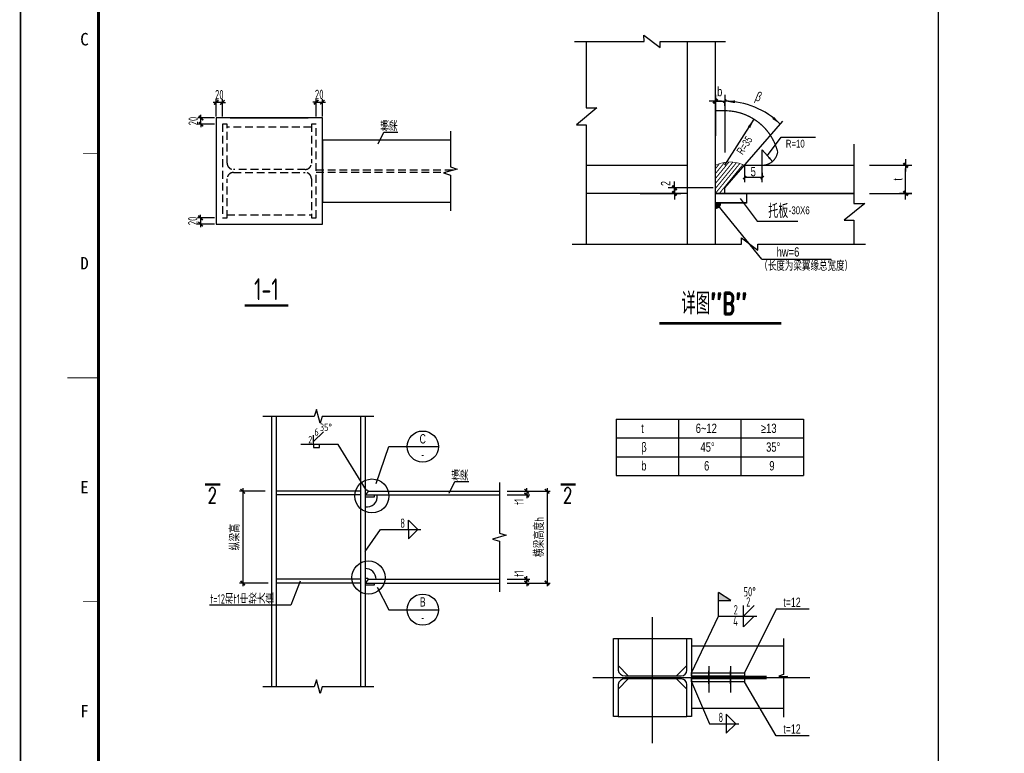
# Model space of a CAD drawing. Extents: x -294221 to 474257, y -25219 to 114942.
# Tile 65 of 69: x 390107 to 421646, y 6413 to 29913. Entities that reach past the tile are written whole.
import ezdxf
from ezdxf.enums import TextEntityAlignment as Align

# ---------------------------------------------------------------- set-up
doc = ezdxf.new("R2010")
doc.units = 0
doc.header["$LTSCALE"] = 1000
doc.linetypes.add('ACAD_ISO02W100', pattern=[15, 12, -3])
doc.linetypes.add('HIDDEN', pattern=[0.375, 0.25, -0.125])
for name, color, linetype in [('2', 15, 'Continuous'), ('_TCC_NET_BORDER', 7, 'Continuous'), ('AXIS', 7, 'Continuous'), ('BORDER', 7, 'Continuous'), ('DIM', 3, 'Continuous'), ('STEEL', 7, 'Continuous'), ('text', 7, 'Continuous'), ('THICK', 6, 'Continuous'), ('THIN', 7, 'Continuous'), ('WELD', 7, 'Continuous'), ('XIANGTU', 7, 'Continuous'), ('XIANGTUT', 3, 'Continuous'), ('图层4', 7, 'Continuous'), ('尺寸短线', 253, 'Continuous'), ('尺寸线', 253, 'Continuous')]:
    doc.layers.add(name, color=color, linetype=linetype)
doc.styles.add('DIMHZ', font='tcc_simp.shx', dxfattribs={"width": 0.8, "bigfont": 'tcc_hzdx.shx'})
doc.styles.add('H', font='romand.shx', dxfattribs={"width": 0.6, "bigfont": 'tcc_hzdx.shx'})
doc.styles.add('HH', font='tcc_simp.shx', dxfattribs={"width": 0.7, "bigfont": 'hzdx.shx'})
doc.styles.add('HZ', font='txt.shx', dxfattribs={"width": 0.7, "height": 5, "bigfont": 'hzdx.shx'})
doc.styles.add('MYROMANS', font='myromans.shx', dxfattribs={"width": 0.7, "bigfont": 'hzdx.shx'})
doc.styles.add('QC_宋体', font='txt')
doc.styles.add('TSSD_Dimension', font='tssdeng.shx', dxfattribs={"width": 0.7, "bigfont": 'hztxt.shx'})
doc.styles.add('TSSD_Label', font='tssdeng.shx', dxfattribs={"width": 0.7, "bigfont": 'hztxt.shx'})
doc.styles.add('TSSD_Rein', font='Tssdeng.shx', dxfattribs={"width": 0.7, "bigfont": '@@tssdchn.shx'})
doc.dimstyles.new('TSAN_100_1', dxfattribs={"dimtxt": 3, "dimasz": 1, "dimexe": 2.5, "dimexo": 2.5, "dimgap": 1, "dimtad": 2, "dimlfac": 100, "dimzin": 0, "dimdsep": 46, "dimtxsty": 'TSSD_Dimension', "dimblk": '_tsdba', "dimcen": 0, "dimclrt": 7, "dimadec": 0, "dimazin": 0, "dimtfac": 1, "dimtdec": 0, "dimtix": 1, "dimtmove": 2, "dimatfit": 3, "dimldrblk": '_tsdba', "dimfxl": 0, "dimtolj": 1, "dimtzin": 0, "dimarcsym": 0})
doc.dimstyles.new('TSSD_10_100', dxfattribs={"dimtxt": 300, "dimasz": 100, "dimexe": 100, "dimexo": 250, "dimgap": 100, "dimtad": 1, "dimdec": 0, "dimlfac": 0.1, "dimzin": 0, "dimdsep": 46, "dimtxsty": 'TSSD_Dimension', "dimblk": 'ARCHTICK', "dimblk1": 'ARCHTICK', "dimblk2": 'ARCHTICK', "dimcen": 0, "dimdle": 100, "dimclrt": 7, "dimadec": 0, "dimazin": 0, "dimtfac": 1, "dimtdec": 0, "dimtix": 1, "dimtmove": 2, "dimatfit": 3, "dimfxl": 0, "dimtolj": 1, "dimtzin": 0, "dimarcsym": 0})
doc.dimstyles.new('TSSD_LEADER_STYLE_2.0', dxfattribs={"dimtxt": 0.18, "dimasz": 2, "dimexe": 0.18, "dimexo": 0.0625, "dimgap": 0.09, "dimtad": 0, "dimtih": 1, "dimtoh": 1, "dimdec": 4, "dimzin": 0, "dimdsep": 46, "dimtxsty": 'Standard', "dimcen": 0.09, "dimadec": 0, "dimazin": 0, "dimtfac": 1, "dimtdec": 4, "dimtofl": 0, "dimtmove": 0, "dimatfit": 3, "dimfxl": 0, "dimtolj": 1, "dimtzin": 0, "dimarcsym": 0})

# ---------------------------------------------------------------- blocks, each defined once
blk = doc.blocks.new('BB')
at = {"layer": '尺寸短线', "const_width": 0.45}
blk.add_lwpolyline([(-0.5, -0.5), (0.5, 0.5)], dxfattribs=at)
at = {"layer": '尺寸线'}
blk.add_line((-1.52, 0), (0, 0), dxfattribs=at)
blk = doc.blocks.new('A')
for p, q in [((-2, 0), (2, 0)), ((0, -2), (0, 2))]:
    blk.add_line(p, q)
at = {"const_width": 0.7}
for points in [[(0, 0), (-0.71, -0.71)], [(0, 0), (0.71, 0.71)]]:
    blk.add_lwpolyline(points, dxfattribs=at)
blk = doc.blocks.new('1')
at = {"rotation": 180}
blk.add_blockref('A', (0, 0), dxfattribs=at)
blk = doc.blocks.new('_tsdba')
blk.add_lwpolyline([(0, 0, 0, 0.658, 0), (-2.5, 0, 0.658, 0.658, 0)], format="xyseb")
blk = doc.blocks.new('_WELD001')
at = {"linetype": 'ByBlock'}
h = blk.add_hatch(color=0, dxfattribs=at)
h.paths.add_polyline_path([(0.8, 1), (0, 1.5), (0, 1)])
edge = h.paths.add_edge_path()
edge.add_line((0, 0), (0, 1.5))
at = {"color": 0, "linetype": 'ByBlock'}
for p, q in [((0, 0), (0, 1.5)), ((0.8, 1), (0, 1.5)), ((0, 1), (0.8, 1))]:
    blk.add_line(p, q, dxfattribs=at)
blk = doc.blocks.new('_ArchTick')
at = {"color": 0, "linetype": 'ByBlock', "const_width": 0.5}
blk.add_lwpolyline([(-0.71, -0.71), (0.71, 0.71)], dxfattribs=at)
blk = doc.blocks.new('*D555')
at = {"layer": 'Defpoints', "color": 0}
for p in [(405473, 11988), (406347, 11988), (405473, 11868)]:
    blk.add_point(p, dxfattribs=at)
at = {"layer": 'DIM', "color": 0, "lineweight": -2}
for p, q in [((405723, 11988), (406447, 11988)), ((406347, 11988), (406347, 12088)), ((406347, 11868), (406347, 11988)), ((405723, 11868), (406447, 11868)), ((406347, 11868), (406347, 11768))]:
    blk.add_line(p, q, dxfattribs=at)
at = {"layer": 'DIM', "color": 0, "lineweight": -2, "xscale": 100, "yscale": 100, "zscale": 100}
for p, rotation in [((406347, 11988), 270), ((406347, 11868), 90)]:
    blk.add_blockref('_ArchTick', p, dxfattribs=dict(at, rotation=rotation))
at = {"layer": 'DIM', "color": 7, "insert": (406097, 12166), "char_height": 300, "attachment_point": 5, "rotation": 90, "style": 'TSSD_Dimension'}
blk.add_mtext('\\A1;t1', dxfattribs=at)
blk = doc.blocks.new('*D556')
at = {"layer": 'Defpoints', "color": 0}
for p in [(405473, 14808), (405473, 14688), (406347, 14688)]:
    blk.add_point(p, dxfattribs=at)
at = {"layer": 'DIM', "color": 0, "lineweight": -2}
for p, q in [((406347, 14808), (406347, 14908)), ((405723, 14808), (406447, 14808)), ((405723, 14688), (406447, 14688)), ((406347, 14808), (406347, 14688)), ((406347, 14688), (406347, 14588))]:
    blk.add_line(p, q, dxfattribs=at)
at = {"layer": 'DIM', "color": 0, "lineweight": -2, "xscale": 100, "yscale": 100, "zscale": 100}
for p, rotation in [((406347, 14808), 270), ((406347, 14688), 90)]:
    blk.add_blockref('_ArchTick', p, dxfattribs=dict(at, rotation=rotation))
at = {"layer": 'DIM', "color": 7, "insert": (406097, 14465), "char_height": 300, "attachment_point": 5, "rotation": 90, "style": 'TSSD_Dimension'}
blk.add_mtext('\\A1;t1', dxfattribs=at)
blk = doc.blocks.new('_WELD002')
at = {"color": 0, "linetype": 'ByBlock'}
for p, q in [((0.5, 1), (0, 1)), ((0, 0), (0.5, 0)), ((0.5, 0), (0.5, 1))]:
    blk.add_line(p, q, dxfattribs=at)
blk = doc.blocks.new('_WELD008')
at = {"color": 0, "linetype": 'ByBlock'}
for p, q in [((0, 0.3), (1.06, 1.36)), ((0, 0), (0, 1))]:
    blk.add_line(p, q, dxfattribs=at)
for tag, p in [('C', (1.29, 1.42)), ('B', (0.29, 0.86)), ('A', (-0.3, -0.01))]:
    blk.add_attdef(tag, text='', height=0.8, dxfattribs=at).set_placement(p, align=Align.CENTER)
blk = doc.blocks.new('*D560')
at = {"layer": 'Defpoints', "color": 0}
for p in [(398220, 14808), (397252, 11868), (398320, 11868)]:
    blk.add_point(p, dxfattribs=at)
at = {"layer": 'DIM', "color": 0, "lineweight": -2}
for p, q in [((397252, 14908), (397252, 11768)), ((397970, 14808), (397152, 14808)), ((398070, 11868), (397152, 11868))]:
    blk.add_line(p, q, dxfattribs=at)
at = {"layer": 'DIM', "color": 0, "lineweight": -2, "xscale": 100, "yscale": 100, "zscale": 100}
for p, rotation in [((397252, 14808), 90), ((397252, 11868), 270)]:
    blk.add_blockref('_ArchTick', p, dxfattribs=dict(at, rotation=rotation))
at = {"layer": 'DIM', "color": 7, "insert": (397002, 13338), "char_height": 300, "attachment_point": 5, "rotation": 90, "style": 'TSSD_Dimension'}
blk.add_mtext('\\A1;纵梁高', dxfattribs=at)
blk = doc.blocks.new('_WELD004')
at = {"color": 0, "linetype": 'ByBlock'}
for p, q in [((0, 1), (1, 0)), ((0, 0), (0, 1))]:
    blk.add_line(p, q, dxfattribs=at)
blk = doc.blocks.new('*D561')
at = {"layer": 'Defpoints', "color": 0}
for p in [(405473, 14808), (405473, 11868), (406999, 11868)]:
    blk.add_point(p, dxfattribs=at)
at = {"layer": 'DIM', "color": 0, "lineweight": -2}
for p, q in [((406999, 14908), (406999, 11768)), ((405723, 14808), (407099, 14808)), ((405723, 11868), (407099, 11868))]:
    blk.add_line(p, q, dxfattribs=at)
at = {"layer": 'DIM', "color": 0, "lineweight": -2, "xscale": 100, "yscale": 100, "zscale": 100}
for p, rotation in [((406999, 14808), 90), ((406999, 11868), 270)]:
    blk.add_blockref('_ArchTick', p, dxfattribs=dict(at, rotation=rotation))
at = {"layer": 'DIM', "color": 7, "insert": (406749, 13338), "char_height": 300, "attachment_point": 5, "rotation": 90, "style": 'TSSD_Dimension'}
blk.add_mtext('\\A1;横梁高度h', dxfattribs=at)
blk = doc.blocks.new('*D562')
at = {"layer": 'Defpoints', "color": 0}
for p in [(399802, 27271), (399602, 26566), (399802, 26566)]:
    blk.add_point(p, dxfattribs=at)
at = {"layer": 'DIM', "color": 0, "lineweight": -2}
for p, q in [((399602, 27271), (399502, 27271)), ((399602, 26816), (399602, 27371)), ((399602, 27271), (399802, 27271)), ((399802, 26816), (399802, 27371)), ((399802, 27271), (399902, 27271))]:
    blk.add_line(p, q, dxfattribs=at)
at = {"layer": 'DIM', "color": 0, "lineweight": -2, "xscale": 100, "yscale": 100, "zscale": 100}
blk.add_blockref('_ArchTick', (399602, 27271), dxfattribs=at)
at = {"layer": 'DIM', "color": 0, "lineweight": -2, "xscale": 100, "yscale": 100, "zscale": 100, "rotation": 180}
blk.add_blockref('_ArchTick', (399802, 27271), dxfattribs=at)
at = {"layer": 'DIM', "color": 7, "insert": (399702, 27521), "char_height": 300, "attachment_point": 5, "style": 'TSSD_Dimension'}
blk.add_mtext('\\A1;20', dxfattribs=at)
blk = doc.blocks.new('*D563')
at = {"layer": 'Defpoints', "color": 0}
for p in [(396402, 27262), (396402, 26566), (396602, 26566)]:
    blk.add_point(p, dxfattribs=at)
at = {"layer": 'DIM', "color": 0, "lineweight": -2}
for p, q in [((396402, 27262), (396302, 27262)), ((396402, 26816), (396402, 27362)), ((396602, 27262), (396402, 27262)), ((396602, 26816), (396602, 27362)), ((396602, 27262), (396702, 27262))]:
    blk.add_line(p, q, dxfattribs=at)
at = {"layer": 'DIM', "color": 0, "lineweight": -2, "xscale": 100, "yscale": 100, "zscale": 100}
blk.add_blockref('_ArchTick', (396402, 27262), dxfattribs=at)
at = {"layer": 'DIM', "color": 0, "lineweight": -2, "xscale": 100, "yscale": 100, "zscale": 100, "rotation": 180}
blk.add_blockref('_ArchTick', (396602, 27262), dxfattribs=at)
at = {"layer": 'DIM', "color": 7, "insert": (396502, 27512), "char_height": 300, "attachment_point": 5, "style": 'TSSD_Dimension'}
blk.add_mtext('\\A1;20', dxfattribs=at)
blk = doc.blocks.new('*D564')
at = {"layer": 'Defpoints', "color": 0}
for p in [(395901, 23366), (396602, 23566), (396602, 23366)]:
    blk.add_point(p, dxfattribs=at)
at = {"layer": 'DIM', "color": 0, "lineweight": -2}
for p, q in [((395901, 23566), (395901, 23666)), ((396352, 23566), (395801, 23566)), ((396352, 23366), (395801, 23366)), ((395901, 23566), (395901, 23366)), ((395901, 23366), (395901, 23266))]:
    blk.add_line(p, q, dxfattribs=at)
at = {"layer": 'DIM', "color": 0, "lineweight": -2, "xscale": 100, "yscale": 100, "zscale": 100}
for p, rotation in [((395901, 23566), 270), ((395901, 23366), 90)]:
    blk.add_blockref('_ArchTick', p, dxfattribs=dict(at, rotation=rotation))
at = {"layer": 'DIM', "color": 7, "insert": (395651, 23466), "char_height": 300, "attachment_point": 5, "rotation": 90, "style": 'TSSD_Dimension'}
blk.add_mtext('\\A1;20', dxfattribs=at)
blk = doc.blocks.new('*D565')
at = {"layer": 'Defpoints', "color": 0}
for p in [(395914, 26766), (396602, 26766), (396602, 26566)]:
    blk.add_point(p, dxfattribs=at)
at = {"layer": 'DIM', "color": 0, "lineweight": -2}
for p, q in [((395914, 26766), (395914, 26866)), ((396352, 26766), (395814, 26766)), ((396352, 26566), (395814, 26566)), ((395914, 26566), (395914, 26766)), ((395914, 26566), (395914, 26466))]:
    blk.add_line(p, q, dxfattribs=at)
at = {"layer": 'DIM', "color": 0, "lineweight": -2, "xscale": 100, "yscale": 100, "zscale": 100}
for p, rotation in [((395914, 26766), 270), ((395914, 26566), 90)]:
    blk.add_blockref('_ArchTick', p, dxfattribs=dict(at, rotation=rotation))
at = {"layer": 'DIM', "color": 7, "insert": (395664, 26666), "char_height": 300, "attachment_point": 5, "rotation": 90, "style": 'TSSD_Dimension'}
blk.add_mtext('\\A1;20', dxfattribs=at)
blk = doc.blocks.new('A1E图框')
for points, const_width in [([(0, 0), (841, 0), (841, 594), (0, 594)], 0.5), ([(25, 10), (831, 10), (831, 584), (25, 584)], 1)]:
    blk.add_lwpolyline(points, close=True, dxfattribs=dict(const_width=const_width))
for points, const_width in [([(25, 368.75), (20, 368.75)], 0.2), ([(25, 297), (25, 307)], 0.2), ([(15, 297), (25, 297)], 0.35), ([(25, 225.25), (20, 225.25)], 0.2)]:
    blk.add_lwpolyline(points, dxfattribs=dict(const_width=const_width))
at = {"style": 'QC_宋体'}
for s, p in [('C', (20.5, 405.46)), ('D', (20.5, 333.71)), ('E', (20.5, 261.96)), ('F', (20.5, 190.21))]:
    blk.add_text(s, height=4, dxfattribs=at).set_placement(p, align=Align.MIDDLE_CENTER)

msp = doc.modelspace()

# ---------------------------------------------------------------- linework, layer by layer
at = {"color": 50}
msp.add_line((419532.199, 47142.009, -4116055.264), (419532.199, -10257.991, -4116055.264), dxfattribs=at)
at = {"color": 0}
for p, q in [((408251.927, 29215.155, -4116055.264), (408251.927, 27084.315, -4116055.264)), ((412691.094, 27503.165, -4116055.264), (412691.094, 25656.195, -4116055.264)), ((412391.094, 27309.442, -4116055.264), (412391.094, 26190.246, -4116055.264)), ((412391.094, 27303.478, -4116055.264), (412691.094, 27303.478, -4116055.264)), ((408598.927, 27084.315, -4116055.264), (407940.927, 26546.109, -4116055.264)), ((408251.927, 27084.315, -4116055.264), (408598.927, 27084.315, -4116055.264)), ((407940.927, 26546.109, -4116055.264), (408251.927, 26546.109, -4116055.264)), ((408251.927, 26546.109, -4116055.264), (408251.927, 22720.781, -4116055.264)), ((412691.094, 25248.174, -4116055.264), (413630.8, 26724.471, -4116055.264)), ((414055.647, 25559.966, -4116055.264), (414493.473, 26147.126, -4116055.264)), ((414493.473, 26147.126, -4116055.264), (415597.838, 26147.126, -4116055.264)), ((416826.473, 25927.907, -4116055.264), (416826.473, 24025.447, -4116055.264)), ((413891.094, 25748.174, -4116055.264), (414220.2, 25371.758, -4116055.264)), ((413891.094, 24704.174, -4116055.264), (413891.094, 25748.174, -4116055.264)), ((413321.455, 25248.422, -4116055.264), (413321.455, 24704.422, -4116055.264)), ((413891.094, 24854.422, -4116055.264), (413321.455, 24854.422, -4116055.264)), ((413188.059, 24189.64, -4116055.264), (413730.887, 23457.701, -4116055.264)), ((417173.473, 24025.447, -4116055.264), (416515.473, 23487.24, -4116055.264)), ((416826.473, 24025.447, -4116055.264), (417173.473, 24025.447, -4116055.264)), ((413730.887, 23457.701, -4116055.264), (415037.346, 23457.701, -4116055.264)), ((416515.473, 23487.24, -4116055.264), (416826.473, 23487.24, -4116055.264)), ((416826.473, 23487.24, -4116055.264), (416826.473, 22720.781, -4116055.264)), ((413879.756, 22240.747, -4116055.264), (416100.756, 22240.747, -4116055.264)), ((414336.517, 11032.042, -4116055.264), (413328.874, 8985.984, -4116055.264)), ((414336.517, 6973.713, -4116055.264), (413328.874, 8705.984, -4116055.264)), ((412741.412, 7662.8, -4116055.264), (412741.412, 7062.8, -4116055.264))]:
    msp.add_line(p, q, dxfattribs=at)
at = {"color": 3}
for p, q in [((412391.094, 25677.416, -4116055.264), (412391.094, 27503.478, -4116055.264)), ((417326.473, 25248.174, -4116055.264), (418684.856, 25248.174, -4116055.264)), ((418484.856, 24448.174, -4116055.264), (418484.856, 25148.174, -4116055.264)), ((411491.094, 24348.174, -4116055.264), (410501.815, 24348.174, -4116055.264)), ((412315.808, 24526.284, -4116055.264), (411026.066, 24526.284, -4116055.264)), ((417326.473, 24348.174, -4116055.264), (418684.856, 24348.174, -4116055.264)), ((409274.332, 10096.192, -4116055.264), (411478.874, 10096.192, -4116055.264)), ((414575.574, 9845.001, -4116055.264), (411628.874, 9845.646, -4116055.264)), ((412178.874, 9200, -4116055.264), (412178.874, 8359.391, -4116055.264)), ((412878.874, 9200, -4116055.264), (412878.874, 8359.391, -4116055.264)), ((413346.634, 8854.866, -4116055.264), (413346.634, 8874.866, -4116055.264)), ((413346.634, 8835.136, -4116055.264), (413346.634, 8815.136, -4116055.264)), ((409274.332, 7595.776, -4116055.264), (411478.874, 7595.776, -4116055.264)), ((414575.354, 7845.001, -4116055.264), (411628.874, 7845.646, -4116055.264))]:
    msp.add_line(p, q, dxfattribs=at)
for p, q in [((412691.094, 24526.284, -4116055.264), (414552.355, 26658.537, -4116055.264)), ((409980.767, 25248.174, -4116055.264), (411491.094, 25248.174, -4116055.264)), ((413321.281, 25248.174, -4116055.264), (416826.473, 25248.174, -4116055.264)), ((409980.767, 24348.174, -4116055.264), (411121.865, 24348.174, -4116055.264)), ((412391.094, 24348.174, -4116055.264), (416826.473, 24348.174, -4116055.264)), ((413879.756, 22240.747, -4116055.264), (412480.784, 23958.485, -4116055.264))]:
    msp.add_line(p, q)
at = {"color": 6}
for p, q in [((412391.094, 24348.174, -4116055.264), (413391.094, 24348.174, -4116055.264)), ((413391.094, 24348.174, -4116055.264), (413391.094, 24048.174, -4116055.264)), ((412391.094, 24048.174, -4116055.264), (413391.094, 24048.174, -4116055.264))]:
    msp.add_line(p, q, dxfattribs=at)
at = {"color": 4}
for p, q in [((412691.094, 24348.174, -4116055.264), (412691.094, 24526.284, -4116055.264)), ((409211.744, 17114.717, -4116055.264), (415211.744, 17114.717, -4116055.264)), ((409211.744, 17114.717, -4116055.264), (409211.744, 15314.717, -4116055.264)), ((411211.744, 17114.717, -4116055.264), (411211.744, 15314.717, -4116055.264)), ((413211.744, 17114.717, -4116055.264), (413211.744, 15314.717, -4116055.264)), ((415211.744, 17114.717, -4116055.264), (415211.744, 15314.717, -4116055.264)), ((409211.744, 16514.717, -4116055.264), (415211.744, 16514.717, -4116055.264)), ((409211.744, 15914.717, -4116055.264), (415211.744, 15914.717, -4116055.264)), ((409211.744, 15314.717, -4116055.264), (415211.744, 15314.717, -4116055.264))]:
    msp.add_line(p, q, dxfattribs=at)
at = {"ltscale": 0.5}
msp.add_line((411728.874, 8885.984, -4116055.264), (411728.874, 8805.984, -4116055.264), dxfattribs=at)
at = {"color": 4, "const_width": 40, "elevation": -4116055.264}
for points in [[(411491.094, 29215.155), (411491.094, 22720.781)], [(412391.094, 29215.155), (412391.094, 22720.781)], [(408251.927, 25248.174), (411491.094, 25248.174)], [(412391.094, 25248.174), (412391.094, 24348.174)], [(416826.473, 25248.174), (413321.455, 25248.422), (412691.094, 24526.284), (412691.094, 24348.174)], [(411491.094, 24348.174), (408251.927, 24348.174)], [(412391.094, 24348.174), (416826.473, 24348.174)], [(413391.094, 24348.174), (413391.094, 24048.174), (412391.094, 24048.174)], [(412391.094, 24048.174), (412881.67, 24048.174)]]:
    msp.add_lwpolyline(points, dxfattribs=at)
at = {"color": 0, "elevation": -4116055.264}
for points in [[(412691.094, 27303.478, 0, 90, 0), (413016.889, 27282.204, 90, 90, 0)], [(414471.499, 26565.908, 0, 90, 0), (414243.694, 26767.276, 90, 90, 0)], [(413630.8, 26724.471, 0, 90, 0), (413467.872, 26468.509, 90, 90, 0)], [(414220.2, 25371.758, 0, 70, 0), (414111.592, 25495.979, 70, 70, 0)]]:
    msp.add_lwpolyline(points, format="xyseb", dxfattribs=at)
at = {"elevation": -4116055.264}
for points, const_width in [([(412691.094, 26998.174), (412391.094, 26998.174)], 40), ([(410599.301, 20185.875), (414503.574, 20185.875)], 80)]:
    msp.add_lwpolyline(points, dxfattribs=dict(at, const_width=const_width))
at = {"color": 4, "const_width": 40, "elevation": -4116055.264}
for points in [[(412691.094, 26998.174, -0.342700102), (414386.618, 25681.418)], [(414386.618, 25681.418, -0.375513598), (413891.094, 25248.174)]]:
    msp.add_lwpolyline(points, format="xyb", dxfattribs=at)
at = {"color": 0, "elevation": -4116055.264}
for points, const_width in [([(412391.094, 24822.465), (412825.37, 25354.249)], 30), ([(412391.094, 24664.368), (412951.408, 25350.489)], 30), ([(412391.094, 24980.563), (412685.382, 25340.927)], 30), ([(412391.094, 24506.271), (413066.904, 25333.819)], 30), ([(412391.094, 24348.174), (413173.778, 25306.593)], 30), ([(412391.094, 25138.66), (412524.351, 25301.836)], 30), ([(412520.203, 24348.174), (413278.656, 25276.922)], 30), ([(412178.874, 9061.682), (412178.874, 8628.831)], 50), ([(412878.874, 9061.682), (412878.874, 8628.831)], 50)]:
    msp.add_lwpolyline(points, dxfattribs=dict(at, const_width=const_width))
at = {"color": 0, "const_width": 20, "elevation": -4116055.264}
msp.add_lwpolyline([(413321.455, 25248.422, 0.228739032), (412391.094, 25248.174)], format="xyb", dxfattribs=at)
at = {"color": 3, "elevation": -4116055.264}
msp.add_lwpolyline([(411628.874, 7595.776), (411478.874, 7595.776), (411478.874, 8615.776, 0.414213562), (411298.874, 8795.776), (409498.874, 8795.776, 0.366391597), (409274.332, 8615.776), (409274.332, 7595.776), (409124.332, 7595.776), (409124.332, 10095.776), (409274.332, 10095.776), (409274.332, 9075.776, 0.366391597), (409498.874, 8895.776), (411298.874, 8895.776, 0.414213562), (411478.874, 9075.776), (411478.874, 10095.776), (411628.874, 10095.776)], format="xyb", close=True, dxfattribs=at)
at = {"elevation": -4116055.264}
msp.add_lwpolyline([(414575.354, 10088.417), (414575.354, 8938.113), (414425.379, 8883.615), (414704.499, 8875.077), (414575.354, 8822.367), (414575.354, 7572.703)], dxfattribs=at)
at = {"color": 0}
for centre, radius, start, end in [((412687.549, 24777.296, -4116055.264), 2526.185, 45.0747832, 89.9195926), ((412391.094, 24048.174, -4116055.264), 179.379, 270, 0)]:
    msp.add_arc(centre, radius, start, end, dxfattribs=at)
for points in [[(412391.094, 23868.795, -4116055.264), (412570.473, 24048.174, -4116055.264), (412517.934, 23921.334, -4116055.264)], [(412570.473, 24048.174, -4116055.264), (412570.473, 24048.174, -4116055.264), (412391.094, 23868.795, -4116055.264), (412570.473, 24048.174, -4116055.264)], [(412391.094, 24048.174, -4116055.264), (412391.094, 23868.795, -4116055.264), (412570.473, 24048.174, -4116055.264)], [(412517.934, 23921.334, -4116055.264), (412570.473, 24048.174, -4116055.264), (412549.559, 23964.116, -4116055.264), (412517.934, 23921.334, -4116055.264)], [(412517.934, 23921.334, -4116055.264), (412517.934, 23921.334, -4116055.264), (412517.934, 23921.334, -4116055.264), (412570.473, 24048.174, -4116055.264)], [(412549.559, 23964.116, -4116055.264), (412566.37, 24010.027, -4116055.264), (412570.473, 24048.174, -4116055.264), (412564.215, 24001.207, -4116055.264)], [(412391.094, 23868.795, -4116055.264), (412459.786, 23882.469, -4116055.264), (412517.934, 23921.334, -4116055.264), (412454.514, 23895.065, -4116055.264)], [(412391.094, 23868.795, -4116055.264), (412454.514, 23895.065, -4116055.264), (412517.934, 23921.334, -4116055.264)], [(412391.094, 23868.795, -4116055.264), (412454.514, 23895.065, -4116055.264), (412517.934, 23921.334, -4116055.264)], [(412391.094, 23868.795, -4116055.264), (412454.514, 23895.065, -4116055.264), (412517.934, 23921.334, -4116055.264)], [(412391.094, 23868.795, -4116055.264), (412454.514, 23895.065, -4116055.264), (412517.934, 23921.334, -4116055.264)], [(412517.934, 23921.334, -4116055.264), (412517.934, 23921.334, -4116055.264), (412391.094, 23868.795, -4116055.264), (412454.514, 23895.065, -4116055.264)], [(412459.786, 23882.469, -4116055.264), (412454.56, 23895.084, -4116055.264), (412517.934, 23921.334, -4116055.264), (412459.786, 23882.469, -4116055.264)], [(412471.638, 23887.894, -4116055.264), (412488.86, 23901.901, -4116055.264), (412517.934, 23921.334, -4116055.264), (412488.86, 23901.901, -4116055.264)]]:
    msp.add_solid(points, dxfattribs=at)
at = {"layer": '2', "color": 2, "linetype": 'ACAD_ISO02W100', "ltscale": 0.2}
for p, q in [((411628.874, 8885.984, -4116055.264), (414431.898, 8885.984, -4116055.264)), ((411628.874, 8805.984, -4116055.264), (414575.354, 8805.984, -4116055.264))]:
    msp.add_line(p, q, dxfattribs=at)
at = {"layer": '2', "color": 2, "linetype": 'ACAD_ISO02W100', "ltscale": 0.2, "elevation": -4116055.264}
for points in [[(411628.874, 8985.984), (413328.874, 8985.984), (413328.874, 8885.984), (411628.874, 8885.984)], [(411628.874, 8805.984), (413328.874, 8805.984), (413328.874, 8705.984), (411628.874, 8705.984)]]:
    msp.add_lwpolyline(points, close=True, dxfattribs=at)
at = {"layer": '_TCC_NET_BORDER', "color": 0}
for p, q in [((415399.695, 11032.042, -4116055.264), (414336.517, 11032.042, -4116055.264)), ((409602.492, 8895.776, -4116055.264), (409274.332, 9223.937, -4116055.264)), ((411148.349, 8895.776, -4116055.264), (411476.51, 9223.937, -4116055.264)), ((409602.492, 8795.776, -4116055.264), (409274.332, 8467.616, -4116055.264)), ((411148.349, 8795.776, -4116055.264), (411476.51, 8467.616, -4116055.264)), ((415399.695, 6973.713, -4116055.264), (414336.517, 6973.713, -4116055.264))]:
    msp.add_line(p, q, dxfattribs=at)
at = {"layer": 'AXIS', "color": 6}
for p, q in [((410375.629, 6739.376, -4116055.264), (410375.629, 10773.926, -4116055.264)), ((408467.215, 8845.984, -4116055.264), (415415.929, 8845.984, -4116055.264))]:
    msp.add_line(p, q, dxfattribs=at)
at = {"layer": 'BORDER', "elevation": -4116055.264}
msp.add_lwpolyline([(390132.199, -11257.991), (390132.199, 48142.009), (474232.199, 48142.009), (474232.199, -11257.991)], close=True, dxfattribs=at)
at = {"layer": 'BORDER', "const_width": 50, "elevation": -4116055.264}
msp.add_lwpolyline([(392632.199, -10257.991), (392632.199, 47142.009), (473232.199, 47142.009), (473232.199, -10257.991)], close=True, dxfattribs=at)
at = {"layer": 'STEEL'}
for p, q in [((396851.593, 26766.469, -4116055.264), (399351.593, 26766.469, -4116055.264)), ((399801.593, 26066.469, -4116055.264), (399801.593, 24066.469, -4116055.264)), ((399801.593, 26066.469, -4116055.264), (403903.948, 26066.469, -4116055.264)), ((399801.593, 24066.469, -4116055.264), (403903.948, 24066.469, -4116055.264)), ((398170.458, 17206.433, -4116055.264), (398170.458, 8547.882, -4116055.264)), ((398320.458, 17206.433, -4116055.264), (398320.458, 8547.882, -4116055.264)), ((401020.458, 17206.433, -4116055.264), (401020.458, 8547.882, -4116055.264)), ((401170.458, 17206.433, -4116055.264), (401170.458, 8547.882, -4116055.264)), ((401020.458, 14807.749, -4116055.264), (398320.458, 14807.749, -4116055.264)), ((401020.458, 14687.749, -4116055.264), (398320.458, 14687.749, -4116055.264)), ((401170.458, 14687.749, -4116055.264), (401170.458, 14627.749, -4116055.264)), ((401170.458, 14687.749, -4116055.264), (405472.813, 14687.749, -4116055.264)), ((401170.458, 14627.749, -4116055.264), (401470.458, 14627.749, -4116055.264)), ((401210.458, 14707.749, -4116055.264), (401280.479, 14807.749, -4116055.264)), ((401210.458, 14707.749, -4116055.264), (401210.458, 14687.749, -4116055.264)), ((401280.479, 14807.749, -4116055.264), (405472.813, 14807.749, -4116055.264)), ((401470.458, 14627.749, -4116055.264), (401470.458, 14687.749, -4116055.264)), ((401020.458, 11987.749, -4116055.264), (398320.458, 11987.749, -4116055.264)), ((401210.458, 11887.749, -4116055.264), (401280.479, 11987.749, -4116055.264)), ((401280.479, 11987.749, -4116055.264), (405472.813, 11987.749, -4116055.264)), ((401020.458, 11867.749, -4116055.264), (398320.458, 11867.749, -4116055.264)), ((401170.458, 11867.749, -4116055.264), (401170.458, 11807.749, -4116055.264)), ((401170.458, 11867.749, -4116055.264), (405472.813, 11867.749, -4116055.264)), ((401170.458, 11807.749, -4116055.264), (401470.458, 11807.749, -4116055.264)), ((401210.458, 11887.749, -4116055.264), (401210.458, 11867.749, -4116055.264)), ((401470.458, 11807.749, -4116055.264), (401470.458, 11867.749, -4116055.264))]:
    msp.add_line(p, q, dxfattribs=at)
at = {"layer": 'STEEL', "linetype": 'HIDDEN'}
for p, q in [((399451.593, 26466.469, -4116055.264), (396751.593, 26466.469, -4116055.264)), ((399601.593, 25106.469, -4116055.264), (404050.615, 25106.469, -4116055.264)), ((399601.593, 25026.469, -4116055.264), (403757.282, 25026.469, -4116055.264)), ((396751.593, 23666.469, -4116055.264), (399451.593, 23666.469, -4116055.264))]:
    msp.add_line(p, q, dxfattribs=at)
at = {"layer": 'STEEL', "elevation": -4116055.264}
msp.add_lwpolyline([(399801.593, 23366.469), (399801.593, 26766.469), (396401.593, 26766.469), (396401.593, 23366.469)], close=True, dxfattribs=at)
at = {"layer": 'STEEL', "linetype": 'HIDDEN', "elevation": -4116055.264}
msp.add_lwpolyline([(399601.593, 23566.469), (399601.593, 26566.469), (399451.593, 26566.469), (399451.593, 25316.469, -0.414213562), (399251.593, 25116.469), (396951.593, 25116.469, -0.414213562), (396751.593, 25316.469), (396751.593, 26566.469), (396601.593, 26566.469), (396601.593, 23566.469), (396751.593, 23566.469), (396751.593, 24816.469, -0.414213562), (396951.593, 25016.469), (399251.593, 25016.469, -0.414213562), (399451.593, 24816.469), (399451.593, 23566.469), (399601.593, 23566.469)], format="xyb", dxfattribs=at)
at = {"layer": 'STEEL'}
for centre, radius, start, end in [((401225.468, 14771.266, -4116055.264), 66.009, 33.5521426, 146.4478574), ((401231.559, 14637.819, -4116055.264), 332.667, 259.41633, 8.632207), ((401171.951, 11985.793, -4116055.264), 348.469, 0.3216071, 90.098959), ((401225.468, 11951.266, -4116055.264), 66.009, 33.5521426, 146.4478574)]:
    msp.add_arc(centre, radius, start, end, dxfattribs=at)
at = {"layer": 'text'}
for q in [(412741.412, 7662.8, -4116055.264), (412741.412, 7062.8, -4116055.264)]:
    msp.add_line((413041.412, 7362.8, -4116055.264), q, dxfattribs=at)
at = {"layer": 'THICK', "const_width": 67.5, "elevation": -4116055.264}
for points in [[(398711.253, 20757.854), (397312.781, 20757.854)], [(396048.075, 15023.713), (396538.036, 15023.713)], [(407430.286, 15023.713), (407920.247, 15023.713)]]:
    msp.add_lwpolyline(points, dxfattribs=at)
at = {"layer": 'THIN', "linetype": 'ByBlock'}
for p, q in [((401591.26, 25936.163, -4116055.264), (401769.472, 26310.738, -4116055.264)), ((401769.472, 26310.738, -4116055.264), (402221.419, 26310.738, -4116055.264)), ((403864.706, 14742.455, -4116055.264), (404042.918, 15117.03, -4116055.264)), ((404042.918, 15117.03, -4116055.264), (404494.864, 15117.03, -4116055.264)), ((399086.31, 11931.97, -4116055.264), (398793.432, 11158.357, -4116055.264)), ((398793.432, 11158.357, -4116055.264), (396187.476, 11158.357, -4116055.264))]:
    msp.add_line(p, q, dxfattribs=at)
at = {"layer": 'THIN'}
for p, q in [((413289.451, 10810.75, -4116055.264), (413630.865, 11152.164, -4116055.264)), ((413289.451, 10810.75, -4116055.264), (413289.451, 11152.164, -4116055.264)), ((412491.216, 10810.75, -4116055.264), (413719.064, 10810.75, -4116055.264)), ((413289.451, 10469.336, -4116055.264), (413630.865, 10810.75, -4116055.264)), ((413289.451, 10469.336, -4116055.264), (413289.451, 10810.75, -4116055.264)), ((412197.796, 7362.8, -4116055.264), (413141.412, 7362.8, -4116055.264))]:
    msp.add_line(p, q, dxfattribs=at)
at = {"layer": 'THIN', "elevation": -4116055.264}
for points in [[(403903.948, 26346.469), (403903.948, 25196.469), (404123.948, 25126.469), (403683.948, 25006.469), (403903.948, 24936.469), (403903.948, 23786.469)], [(401450.458, 17206.433), (399800.458, 17206.433), (399730.458, 16986.433), (399610.458, 17426.433), (399540.458, 17206.433), (397890.458, 17206.433)], [(405472.813, 15087.749), (405472.813, 13467.749), (405692.813, 13397.749), (405252.813, 13277.749), (405472.813, 13207.749), (405472.813, 11587.749)], [(401450.458, 8547.882), (399800.458, 8547.882), (399730.458, 8327.882), (399610.458, 8767.882), (399540.458, 8547.882), (397890.458, 8547.882)]]:
    msp.add_lwpolyline(points, dxfattribs=at)
at = {"layer": 'WELD'}
for p, q in [((400306.157, 16307.516, -4116055.264), (399115.677, 16307.516, -4116055.264)), ((401663.035, 13584.024, -4116055.264), (402960.79, 13584.024, -4116055.264))]:
    msp.add_line(p, q, dxfattribs=at)
for centre, radius in [((401391.321, 14655.828, -4116055.264), 544.316), ((401278.682, 12043.189, -4116055.264), 531.806)]:
    msp.add_circle(centre, radius, dxfattribs=at)
at = {"layer": 'XIANGTU'}
for p, q in [((401530.9, 15052.668, -4116055.264), (401935.526, 16237.352, -4116055.264)), ((401935.526, 16237.352, -4116055.264), (403517.034, 16237.352, -4116055.264)), ((401562.424, 11739.341, -4116055.264), (401935.526, 11013.533, -4116055.264)), ((401935.526, 11013.533, -4116055.264), (403517.034, 11013.533, -4116055.264))]:
    msp.add_line(p, q, dxfattribs=at)
for centre in [(403017.034, 16237.352, -4116055.264), (403017.034, 11013.533, -4116055.264)]:
    msp.add_circle(centre, 500, dxfattribs=at)
at = {"layer": '图层4', "color": 3, "elevation": -4116055.264}
for points in [[(407883.795, 29215.155), (410106.031, 29215.155), (410104.375, 29415.154), (410622.885, 29019.402), (410624.516, 29215.155), (412710.188, 29215.155)], [(407806.333, 22720.781), (413230.327, 22720.781), (413228.672, 22920.781), (413747.182, 22525.028), (413748.813, 22720.781), (417203.415, 22720.781)]]:
    msp.add_lwpolyline(points, dxfattribs=at)

# ---------------------------------------------------------------- block references
at = {"xscale": 100, "yscale": 100, "zscale": 100}
msp.add_blockref('A1E图框', (390132.199, -11257.991), dxfattribs=at)
at = {"color": 3, "xscale": 100, "yscale": 100, "zscale": 100}
msp.add_blockref('1', (412391.094, 27303.478, -4116055.264), dxfattribs=at)
for p, rotation in [((418484.856, 25248.174, -4116055.264), 90), ((411080.791, 24526.284, -4116055.264), 270), ((411080.791, 24348.174, -4116055.264), 90), ((418484.856, 24348.174, -4116055.264), 270)]:
    msp.add_blockref('1', p, dxfattribs=dict(at, rotation=rotation))
at = {"layer": '_TCC_NET_BORDER', "color": 4, "xscale": -100, "yscale": 100, "zscale": 100}
for p, rotation in [((412391.094, 27303.478, -4116055.264), 270), ((412691.094, 27303.478, -4116055.264), 270), ((413326.981, 24854.547, -4116055.264), 92.59618380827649), ((413891.094, 24854.174, -4116055.264), 90)]:
    msp.add_blockref('BB', p, dxfattribs=dict(at, rotation=rotation))
at = {"layer": 'WELD'}
ref = msp.add_blockref('_WELD008', (399515.677, 16307.516, -4116055.264), dxfattribs=dict(at, xscale=300, yscale=300, zscale=300))
ref.add_attrib('6', '6', dxfattribs={"height": 240, "style": 'TSSD_Label', "width": 0.7}).set_placement((399615.677, 16707.516, -4116055.264), align=Align.MIDDLE_CENTER)
ref.add_attrib('2', '2', dxfattribs={"height": 240, "style": 'TSSD_Label', "width": 0.7}).set_placement((399415.677, 16457.516, -4116055.264), align=Align.MIDDLE_CENTER)
ref.add_attrib('35%%d', '35%%d', dxfattribs={"height": 240, "style": 'TSSD_Label', "width": 0.7}).set_placement((399915.677, 16857.516, -4116055.264), align=Align.MIDDLE_CENTER)
for name, p, xscale, yscale, zscale, rotation in [('_WELD002', (399515.677, 16307.516, -4116055.264), 200, 200, 200, 270), ('_WELD004', (402560.79, 13584.024, -4116055.264), -300, 300, 300, 180)]:
    msp.add_blockref(name, p, dxfattribs=dict(at, xscale=xscale, yscale=yscale, zscale=zscale, rotation=rotation))
for name, p, xscale, yscale, zscale in [('_WELD004', (402560.79, 13584.024, -4116055.264), 300, 300, 300), ('_WELD001', (412491.216, 10810.75, -4116055.264), 500, 500, 500)]:
    msp.add_blockref(name, p, dxfattribs=dict(at, xscale=xscale, yscale=yscale, zscale=zscale))

# ---------------------------------------------------------------- texts
at = {"color": 0, "style": 'MYROMANS', "width": 0.75}
for s, p in [('b', (412445.407, 27460.886, -4116055.264)), ('5', (413520.331, 24896.992, -4116055.264)), ('hw=6', (414352.497, 22322.74, -4116055.264))]:
    msp.add_text(s, height=300, dxfattribs=at).set_placement(p)
at = {"style": 'MYROMANS', "width": 0.75}
msp.add_text('R=35', height=250, rotation=56.8525056, dxfattribs=at).set_placement((413262.42, 25566.759, -4116055.264))
for s, height, style, width, p in [('R=10', 250, 'MYROMANS', 0.75, (414647.035, 25816.986, -4116055.264)), ('-30X6', 250, 'MYROMANS', 0.75, (414742.812, 23682.08, -4116055.264)), ('t=12', 300, 'HH', 0.7, (414568.97, 11101.043, -4121255.264)), ('t=12', 300, 'HH', 0.7, (414568.97, 7042.715, -4121255.264))]:
    msp.add_text(s, height=height, dxfattribs=dict(style=style, width=width)).set_placement(p)
at = {"color": 4, "style": 'MYROMANS', "width": 0.75}
for s, p in [('t               ', (410016.269, 16673.488, -4116055.264)), ('6~12', (411761.544, 16673.488, -4116055.264)), ('≥13', (413850.697, 16673.488, -4116055.264)), ('β', (410016.269, 16073.488, -4116055.264)), ('45%%d', (411914.379, 16073.488, -4116055.264)), ('35%%d', (414016.269, 16073.488, -4116055.264)), ('b', (410016.269, 15473.488, -4116055.264)), ('6', (412029.005, 15473.488, -4116055.264)), ('9', (414118.158, 15473.488, -4116055.264))]:
    msp.add_text(s, height=300, dxfattribs=at).set_placement(p)
at = {"style": 'HZ', "width": 0.7}
for p in [(396278.937, 14673.713, -4116055.264), (407661.148, 14673.713, -4116055.264)]:
    msp.add_text('2', height=500, dxfattribs=at).set_placement(p, align=Align.MIDDLE)
at = {"color": 4, "insert": (410796.812, 24666.49, -4116055.264), "char_height": 300, "attachment_point": 5, "rotation": 90, "style": 'MYROMANS'}
msp.add_mtext('\\A1;2 ', dxfattribs=at)
at = {"insert": (418234.856, 24798.174, -4116055.264), "char_height": 300, "attachment_point": 5, "rotation": 90, "style": 'MYROMANS'}
msp.add_mtext('\\A1;t', dxfattribs=at)
at = {"layer": '_TCC_NET_BORDER', "linetype": 'ByBlock', "ltscale": 0.5, "style": 'MYROMANS', "width": 0.75}
msp.add_text('托板', height=450, dxfattribs=at).set_placement((414085.476, 23559.049, -4116055.264))
at = {"layer": 'text', "style": 'TSSD_Rein', "width": 0.7}
for s, p in [('横梁', (402209.37, 26345.762, -4116055.264)), ('横梁', (404482.815, 15152.054, -4116055.264)), ('2', (413111.903, 10860.75, -4116055.264)), ('4', (413111.903, 10494.514, -4116055.264)), ('8', (412641.412, 7412.8, -4116055.264))]:
    msp.add_text(s, height=300, dxfattribs=at).set_placement(p, align=Align.RIGHT)
at = {"layer": 'text', "style": 'TSSD_Dimension', "width": 0.7}
msp.add_text('1-1', height=700, dxfattribs=at).set_placement((398009.503, 21277.167, -4116055.264), align=Align.MIDDLE)
at = {"layer": 'text', "width": 0.7}
for s, style, p in [('8', 'TSSD_Label', (402297.713, 13634.024, -4116055.264)), ('50%%D', 'TSSD_Rein', (413290.75, 11437.281, -4116055.264)), ('t=12和t1中较大值', 'TSSD_Rein', (396208.039, 11209.169, -4116055.264)), ('2', 'TSSD_Rein', (413377.455, 11113.981, -4116055.264))]:
    msp.add_text(s, height=300, dxfattribs=dict(at, style=style)).set_placement(p)
at = {"layer": 'XIANGTUT', "style": 'DIMHZ', "width": 0.7}
for s, p in [('C', (403017.034, 16487.352, -4116055.264)), ('-', (403017.034, 15987.352, -4116055.264)), ('B', (403017.034, 11263.533, -4116055.264)), ('-', (403017.034, 10763.533, -4116055.264))]:
    msp.add_text(s, height=300, dxfattribs=at).set_placement(p, align=Align.MIDDLE)
at = {"layer": '图层4', "color": 3, "style": 'MYROMANS', "width": 0.75}
msp.add_text('β', height=300, rotation=337.5502796, dxfattribs=at).set_placement((413641.698, 27343.145, -4116055.264))
at = {"layer": '图层4', "color": 3, "style": 'MYROMANS', "width": 0.7}
msp.add_text('（长度为梁翼缘总宽度）', height=300, dxfattribs=at).set_placement((413797.559, 21870.893, -4116055.264))
at = {"layer": '图层4', "color": 2, "linetype": 'Continuous', "style": 'H', "width": 0.7}
msp.add_text('详图"B"', height=700, dxfattribs=at).set_placement((411299.296, 20469.372, -4116055.264))

# ---------------------------------------------------------------- dimensions: what is measured, and where the dimension line sits
at = {"layer": 'DIM'}
for base, p1, p2, picture, middle in [((396401.593, 27261.525, -4116055.264), (396601.593, 26566.469, -4116055.264), (396401.593, 26566.469, -4116055.264), '*D563', (396501.593, 27511.525, -4116055.264)), ((399801.593, 27271.231, -4116055.264), (399601.593, 26566.469, -4116055.264), (399801.593, 26566.469, -4116055.264), '*D562', (399701.593, 27521.231, -4116055.264))]:
    dim = msp.add_linear_dim(base=base, p1=p1, p2=p2, dimstyle='TSSD_10_100', override={"dimscale": 1, "dimlfac": 0.1}, dxfattribs=at)
    dim.commit()
    dim.dimension.update_dxf_attribs({"geometry": picture, "text_midpoint": middle})
for base, p1, p2, picture, middle in [((395913.928, 26766.469, -4116055.264), (396601.593, 26566.469, -4116055.264), (396601.593, 26766.469, -4116055.264), '*D565', (395663.928, 26666.469, -4116055.264)), ((395900.846, 23366.469, -4116055.264), (396601.593, 23566.469, -4116055.264), (396601.593, 23366.469, -4116055.264), '*D564', (395650.846, 23466.469, -4116055.264))]:
    dim = msp.add_linear_dim(base=base, p1=p1, p2=p2, angle=90, dimstyle='TSSD_10_100', override={"dimscale": 1, "dimlfac": 0.1}, dxfattribs=at)
    dim.commit()
    dim.dimension.update_dxf_attribs({"geometry": picture, "text_midpoint": middle})
for base, p1, p2, text, picture, middle in [((397251.55, 11867.749, -4116055.264), (398220.458, 14807.749, -4116055.264), (398320.458, 11867.749, -4116055.264), '纵梁高', '*D560', (397001.55, 13337.749, -4116055.264)), ((406998.561, 11867.749, -4116055.264), (405472.813, 14807.749, -4116055.264), (405472.813, 11867.749, -4116055.264), '横梁高度h', '*D561', (406748.561, 13337.749, -4116055.264))]:
    dim = msp.add_linear_dim(base=base, p1=p1, p2=p2, angle=90, text=text, dimstyle='TSSD_10_100', override={"dimscale": 1, "dimlfac": 0.1}, dxfattribs=at)
    dim.commit()
    dim.dimension.update_dxf_attribs({"geometry": picture, "text_midpoint": middle})
for base, p1, p2, angle, picture, middle in [((406347.127, 14687.749, -4116055.264), (405472.813, 14807.749, -4116055.264), (405472.813, 14687.749, -4116055.264), 90, '*D556', (406097.127, 14464.931, -4116055.264)), ((406347.127, 11987.749, -4116055.264), (405472.813, 11867.749, -4116055.264), (405472.813, 11987.749, -4116055.264), 270, '*D555', (406097.127, 12166.057, -4116055.264))]:
    dim = msp.add_linear_dim(base=base, p1=p1, p2=p2, angle=angle, text='t1', dimstyle='TSSD_10_100', override={"dimscale": 1, "dimlfac": 0.1}, dxfattribs=at)
    dim.commit()
    dim.dimension.update_dxf_attribs({"geometry": picture, "text_midpoint": middle, "dimtype": 160})

# ---------------------------------------------------------------- leaders
at = {"layer": 'THIN'}
for points in [[(411631.547, 8986.025, -4116055.264), (412491.216, 10810.75, -4116055.264)], [(411628.874, 8705.984, -4116055.264), (412197.796, 7362.8, -4116055.264)]]:
    msp.add_leader(points, dimstyle='TSAN_100_1', override={"dimscale": 1}, dxfattribs=at)
at = {"layer": 'WELD'}
for points in [[(401215.968, 14836.588, -4116055.264), (400306.157, 16307.516, -4116055.264)], [(401170.458, 12874.749, -4116055.264), (401663.035, 13584.024, -4116055.264)]]:
    msp.add_leader(points, dimstyle='TSSD_LEADER_STYLE_2.0', override={"dimscale": 1}, dxfattribs=at)

doc.saveas('drawing.dxf')
